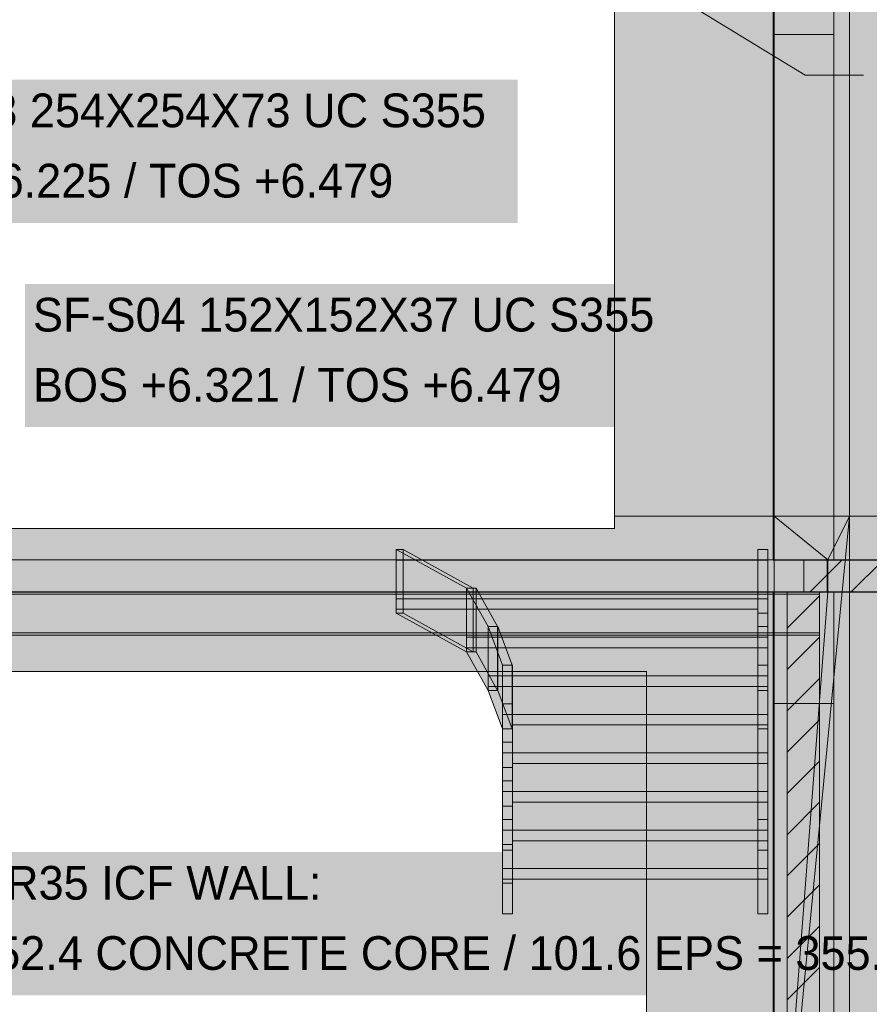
# Model space of a CAD drawing. Header units: millimetres. Extents: x 17 to 413, y 4 to 292.
# Tile 37 of 57: x 160 to 192, y 194 to 231. Entities that reach past the tile are written whole.
import ezdxf

# ---------------------------------------------------------------- set-up
doc = ezdxf.new("R2010")
doc.units = ezdxf.units.MM
for name, color, linetype in [('FILL-C_BDBDBF', 7, 'Continuous'), ('FILL-EPS', 7, 'Continuous'), ('FILL-LIGHT', 7, 'Continuous'), ('FILL-TIMBER', 7, 'Continuous'), ('FILL-WHITE', 7, 'Continuous'), ('LINE-CORE', 7, 'Continuous'), ('LINE-INK', 7, 'Continuous'), ('LINE-STEEL_GREY', 7, 'Continuous'), ('TEXT-INK', 7, 'Continuous')]:
    doc.layers.add(name, color=color, linetype=linetype)

msp = doc.modelspace()

# ---------------------------------------------------------------- hatches: boundary and pattern name
at = {"layer": 'FILL-C_BDBDBF', "true_color": 0xbdbdbf}
h = msp.add_hatch(color=9, dxfattribs=at)
h.dxf.hatch_style = 1
h.paths.add_polyline_path([(190.099, 182.9), (189.416, 182.9), (188.88, 182.9), (188.88, 209.3), (190.099, 209.3)])
at = {"layer": 'FILL-EPS', "true_color": 0xccffff}
h = msp.add_hatch(color=7, dxfattribs=at)
h.dxf.hatch_style = 1
h.paths.add_polyline_path([(188.88, 209.3), (188.88, 182.9), (188.347, 182.9), (188.347, 193.284), (188.347, 207.338), (188.347, 209.3)])
h = msp.add_hatch(color=7, dxfattribs=at)
h.dxf.hatch_style = 1
h.paths.add_polyline_path([(190.184, 209.3), (190.633, 209.3), (190.633, 207.338), (190.633, 196.954), (190.633, 182.9), (190.099, 182.9), (190.099, 209.3), (190.177, 209.3)])
at = {"layer": 'FILL-LIGHT', "true_color": 0xcccccf}
h = msp.add_hatch(color=254, dxfattribs=at)
h.dxf.hatch_style = 1
h.paths.add_polyline_path([(222.926, 210.5), (222.926, 209.3), (193.475, 209.3), (189.5, 209.3), (189.5, 209.396), (189.5, 210.5)])
at = {"layer": 'FILL-TIMBER', "true_color": 0xedd6a8}
h = msp.add_hatch(color=41, dxfattribs=at)
h.dxf.hatch_style = 1
h.paths.add_polyline_path([(178.146, 198.879), (178.146, 199.574), (178.446, 199.574), (178.522, 199.574), (178.522, 199.086), (178.522, 198.879)])
h = msp.add_hatch(color=41, dxfattribs=at)
h.dxf.hatch_style = 1
h.paths.add_polyline_path([(187.77, 199.574), (188.07, 199.574), (188.146, 199.574), (188.146, 199.086), (188.146, 198.879), (187.77, 198.879)])
h = msp.add_hatch(color=41, dxfattribs=at)
h.dxf.hatch_style = 1
h.paths.add_polyline_path([(178.522, 198.879), (186.113, 198.879), (187.77, 198.879), (187.77, 198.479), (180.18, 198.479), (178.522, 198.479)])
h = msp.add_hatch(color=41, dxfattribs=at)
h.dxf.hatch_style = 1
h.paths.add_polyline_path([(178.146, 197.174), (178.146, 197.662), (178.146, 198.479), (178.522, 198.479), (178.522, 197.174), (178.223, 197.174)])
h = msp.add_hatch(color=41, dxfattribs=at)
h.dxf.hatch_style = 1
h.paths.add_polyline_path([(188.146, 198.479), (188.146, 197.174), (187.847, 197.174), (187.77, 197.174), (187.77, 197.662), (187.77, 198.479)])
at = {"layer": 'FILL-WHITE', "true_color": 0xffffff}
h = msp.add_hatch(color=7, dxfattribs=at)
h.dxf.hatch_style = 1
h.paths.add_polyline_path([(164.626, 262.142), (188.381, 238.388), (188.381, 212.161), (182.37, 212.161), (182.37, 233.9), (174.098, 233.9), (174.098, 234.5), (174.017, 235.789), (173.776, 237.055), (173.378, 238.278), (172.83, 239.436), (172.142, 240.51), (171.325, 241.481), (170.394, 242.332), (169.364, 243.049), (168.254, 243.621), (167.081, 244.036), (165.866, 244.288), (164.63, 244.372), (163.395, 244.288), (162.18, 244.036), (161.007, 243.621), (159.896, 243.049), (158.867, 242.332), (157.936, 241.481), (157.119, 240.51), (156.431, 239.436), (155.883, 238.278), (155.485, 237.055), (155.243, 235.789), (155.162, 234.5), (155.162, 233.9), (146.89, 233.9), (146.89, 212.161), (140.873, 212.161), (140.873, 238.388)])
h = msp.add_hatch(color=7, dxfattribs=at)
h.dxf.hatch_style = 1
h.paths.add_polyline_path([(164.626, 262.142), (188.381, 238.388), (188.381, 212.161), (182.37, 212.161), (182.37, 233.9), (174.098, 233.9), (174.098, 234.5), (174.017, 235.789), (173.776, 237.055), (173.378, 238.278), (172.83, 239.436), (172.142, 240.51), (171.325, 241.481), (170.394, 242.332), (169.364, 243.049), (168.254, 243.621), (167.081, 244.036), (165.866, 244.288), (164.63, 244.372), (163.395, 244.288), (162.18, 244.036), (161.007, 243.621), (159.896, 243.049), (158.867, 242.332), (157.936, 241.481), (157.119, 240.51), (156.431, 239.436), (155.883, 238.278), (155.485, 237.055), (155.243, 235.789), (155.162, 234.5), (155.162, 233.9), (146.89, 233.9), (146.89, 212.161), (140.873, 212.161), (140.873, 238.388)])
h = msp.add_hatch(color=7, dxfattribs=at)
h.dxf.hatch_style = 1
h.paths.add_polyline_path([(188.347, 257.516), (190.633, 257.516), (190.633, 210.5), (188.347, 210.5)])
h = msp.add_hatch(color=7, dxfattribs=at)
h.dxf.hatch_style = 1
h.paths.add_polyline_path([(191.227, 235.542), (191.227, 212.161), (188.381, 212.161), (188.381, 238.388)])
h = msp.add_hatch(color=7, dxfattribs=at)
h.dxf.hatch_style = 1
h.paths.add_polyline_path([(188.383, 238.386), (191.227, 235.542), (191.227, 212.161), (188.383, 212.161), (188.381, 212.148), (188.381, 212.148), (188.381, 238.388)])
h = msp.add_hatch(color=7, dxfattribs=at)
h.dxf.hatch_style = 1
h.paths.add_polyline_path([(190.633, 237.093), (190.633, 210.5), (188.347, 210.5), (188.347, 237.093)])
h = msp.add_hatch(color=7, dxfattribs=at)
h.dxf.hatch_style = 1
h.paths.add_polyline_path([(191.227, 235.1), (191.227, 212.161), (188.383, 212.161), (188.383, 235.1)])
h = msp.add_hatch(color=7, dxfattribs=at)
h.dxf.hatch_style = 1
h.paths.add_polyline_path([(188.383, 212.161), (188.383, 235.1), (191.227, 235.1), (191.227, 212.161)])
h = msp.add_hatch(color=7, dxfattribs=at)
h.dxf.hatch_style = 1
h.paths.add_polyline_path([(191.227, 235.1), (191.227, 212.161), (188.383, 212.161), (188.383, 235.1)])
h = msp.add_hatch(color=7, dxfattribs=at)
h.dxf.hatch_style = 1
h.paths.add_polyline_path([(188.383, 212.161), (188.383, 235.1), (191.227, 235.1), (191.227, 212.161)])
h = msp.add_hatch(color=7, dxfattribs=at)
h.dxf.hatch_style = 1
h.paths.add_polyline_path([(191.227, 235.1), (222.926, 235.1), (222.926, 228.504), (204.182, 228.504), (204.182, 214.7), (222.926, 214.7), (222.926, 212.161), (191.227, 212.161)])
h = msp.add_hatch(color=7, dxfattribs=at)
h.dxf.hatch_style = 1
h.paths.add_polyline_path([(191.227, 235.1), (222.926, 235.1), (222.926, 228.504), (204.182, 228.504), (204.182, 214.7), (222.926, 214.7), (222.926, 212.161), (191.227, 212.161)])
h = msp.add_hatch(color=7, dxfattribs=at)
h.dxf.hatch_style = 1
h.paths.add_polyline_path([(188.347, 210.5), (188.347, 230.304), (190.633, 230.304), (190.633, 210.5)])
h = msp.add_hatch(color=7, dxfattribs=at)
h.dxf.hatch_style = 1
h.paths.add_polyline_path([(190.633, 230.304), (190.633, 210.5), (188.347, 210.5), (188.347, 230.304)])
h = msp.add_hatch(color=7, dxfattribs=at)
h.dxf.hatch_style = 1
h.paths.add_polyline_path([(153.81, 223.207), (178.726, 223.207), (178.726, 228.599), (153.81, 228.599)])
h = msp.add_hatch(color=7, dxfattribs=at)
h.dxf.hatch_style = 1
h.paths.add_polyline_path([(160.154, 215.512), (185.07, 215.512), (185.07, 220.904), (160.154, 220.904)])
h = msp.add_hatch(color=7, dxfattribs=at)
h.dxf.hatch_style = 1
h.paths.add_polyline_path([(140.86, 210.51), (140.873, 210.51), (140.873, 212.161), (146.89, 212.161), (146.89, 211.69), (182.37, 211.69), (182.37, 212.161), (188.38, 212.161), (188.38, 210.51), (140.873, 210.51)])
h = msp.add_hatch(color=7, dxfattribs=at)
h.dxf.hatch_style = 1
h.paths.add_polyline_path([(146.89, 212.161), (146.89, 211.69), (182.37, 211.69), (182.37, 212.161), (188.38, 212.161), (188.38, 182.9), (183.57, 182.9), (183.57, 206.304), (145.686, 206.304), (145.686, 182.9), (140.873, 182.9), (140.873, 212.161)])
h = msp.add_hatch(color=7, dxfattribs=at)
h.dxf.hatch_style = 1
h.paths.add_polyline_path([(188.38, 212.161), (188.382, 212.161), (188.382, 212.164), (188.382, 212.161), (191.227, 212.161), (191.227, 182.9), (188.382, 182.9), (188.381, 182.887), (188.38, 182.887), (188.38, 182.887), (188.38, 182.887), (188.38, 209.29), (188.382, 209.29), (190.38, 209.29), (190.38, 210.51), (188.38, 210.51)])
h = msp.add_hatch(color=7, dxfattribs=at)
h.dxf.hatch_style = 1
h.paths.add_polyline_path([(191.227, 212.161), (191.227, 182.9), (188.38, 182.9), (188.38, 212.161)])
h = msp.add_hatch(color=7, dxfattribs=at)
h.dxf.hatch_style = 1
h.paths.add_polyline_path([(188.382, 209.29), (190.414, 209.29), (190.414, 210.51), (188.382, 210.51), (188.382, 212.161), (191.227, 212.161), (191.227, 182.9), (191.227, 182.887), (191.227, 182.9), (188.382, 182.9), (188.382, 209.29)])
h = msp.add_hatch(color=7, dxfattribs=at)
h.dxf.hatch_style = 1
h.paths.add_polyline_path([(188.382, 212.161), (191.227, 212.161), (191.227, 182.9), (188.382, 182.9), (188.382, 209.29), (190.414, 209.29), (190.414, 210.51), (188.382, 210.51)])
h = msp.add_hatch(color=7, dxfattribs=at)
h.dxf.hatch_style = 1
h.paths.add_polyline_path([(191.227, 182.9), (188.382, 182.9), (191.226, 212.159), (191.226, 212.159), (190.414, 210.51), (188.382, 212.161), (191.227, 212.161)])
h = msp.add_hatch(color=7, dxfattribs=at)
h.dxf.hatch_style = 1
h.paths.add_polyline_path([(188.382, 210.51), (188.382, 212.161), (190.414, 210.51)])
h = msp.add_hatch(color=7, dxfattribs=at)
h.dxf.hatch_style = 1
h.paths.add_polyline_path([(190.414, 209.29), (190.414, 210.51), (191.227, 212.161), (188.382, 182.9)])
h = msp.add_hatch(color=7, dxfattribs=at)
h.dxf.hatch_style = 1
h.paths.add_polyline_path([(188.382, 212.161), (191.227, 212.161), (191.227, 210.51), (188.382, 210.51)])
h = msp.add_hatch(color=7, dxfattribs=at)
h.dxf.hatch_style = 1
h.paths.add_polyline_path([(191.228, 212.174), (191.228, 212.174), (191.228, 212.174), (191.23, 212.173), (191.227, 212.161)])
h = msp.add_hatch(color=7, dxfattribs=at)
h.dxf.hatch_style = 1
h.paths.add_polyline_path([(191.228, 212.174), (191.228, 212.174), (191.228, 212.174), (191.23, 212.173), (191.227, 212.161)])
h = msp.add_hatch(color=7, dxfattribs=at)
h.dxf.hatch_style = 1
h.paths.add_polyline_path([(191.227, 212.164), (191.227, 212.161), (191.227, 212.161)])
h = msp.add_hatch(color=7, dxfattribs=at)
h.dxf.hatch_style = 1
h.paths.add_polyline_path([(191.227, 212.161), (222.926, 212.161), (222.926, 206.304), (196.982, 206.304), (196.982, 182.9), (191.227, 182.9), (191.227, 212.161)])
h = msp.add_hatch(color=7, dxfattribs=at)
h.dxf.hatch_style = 1
h.paths.add_polyline_path([(191.227, 212.161), (222.926, 212.161), (222.926, 210.51), (191.227, 210.51)])
h = msp.add_hatch(color=7, dxfattribs=at)
h.dxf.hatch_style = 1
h.paths.add_polyline_path([(174.146, 208.5), (174.146, 210.9), (174.399, 210.9), (174.399, 208.5)])
h = msp.add_hatch(color=7, dxfattribs=at)
h.dxf.hatch_style = 1
h.paths.add_polyline_path([(174.146, 210.5), (187.77, 210.5), (187.77, 210.9), (188.146, 210.9), (188.146, 210.5), (188.146, 208.647), (188.146, 208.5), (187.77, 208.5), (187.77, 208.647), (174.146, 208.647), (174.146, 209.047)])
h = msp.add_hatch(color=7, dxfattribs=at)
h.dxf.hatch_style = 1
h.paths.add_polyline_path([(174.399, 210.9), (177.047, 209.447), (176.794, 209.447), (174.146, 210.9)])
h = msp.add_hatch(color=7, dxfattribs=at)
h.dxf.hatch_style = 1
h.paths.add_polyline_path([(174.146, 208.5), (174.146, 208.647), (174.146, 210.9), (176.794, 209.447), (176.794, 209.047), (176.794, 207.047), (174.146, 208.5)])
h = msp.add_hatch(color=7, dxfattribs=at)
h.dxf.hatch_style = 1
h.paths.add_polyline_path([(174.399, 208.5), (174.399, 210.9), (177.047, 209.447), (177.047, 207.047), (174.399, 208.5)])
h = msp.add_hatch(color=7, dxfattribs=at)
h.dxf.hatch_style = 1
h.paths.add_polyline_path([(188.146, 210.9), (188.146, 209.447), (188.146, 207.994), (187.77, 207.994), (187.77, 209.447), (187.77, 210.9)])
h = msp.add_hatch(color=7, dxfattribs=at)
h.dxf.hatch_style = 1
h.paths.add_polyline_path([(140.873, 210.51), (188.38, 210.51), (188.38, 209.29), (140.873, 209.29)])
h = msp.add_hatch(color=7, dxfattribs=at)
h.dxf.hatch_style = 1
h.paths.add_polyline_path([(188.146, 210.5), (188.146, 209.047), (174.146, 209.047), (174.146, 210.5)])
h = msp.add_hatch(color=7, dxfattribs=at)
h.dxf.hatch_style = 1
h.paths.add_polyline_path([(188.38, 209.29), (188.38, 210.51), (190.38, 210.51), (190.38, 209.29), (188.38, 209.29)])
h = msp.add_hatch(color=7, dxfattribs=at)
h.dxf.hatch_style = 1
h.paths.add_polyline_path([(190.414, 210.51), (191.226, 210.51), (191.226, 209.29), (190.414, 209.29)])
h = msp.add_hatch(color=7, dxfattribs=at)
h.dxf.hatch_style = 1
h.paths.add_polyline_path([(191.227, 210.51), (222.926, 210.51), (222.926, 209.29), (191.227, 209.29)])
h = msp.add_hatch(color=7, dxfattribs=at)
h.dxf.hatch_style = 1
h.paths.add_polyline_path([(139.154, 209.3), (190.098, 209.3), (190.098, 209.212), (139.154, 209.212)])
h = msp.add_hatch(color=7, dxfattribs=at)
h.dxf.hatch_style = 1
h.paths.add_polyline_path([(139.154, 209.3), (190.098, 209.3), (190.098, 209.212), (139.154, 209.212)])
h = msp.add_hatch(color=7, dxfattribs=at)
h.dxf.hatch_style = 1
h.paths.add_polyline_path([(139.154, 209.212), (190.098, 209.212), (190.098, 207.762), (139.154, 207.762)])
h = msp.add_hatch(color=7, dxfattribs=at)
h.dxf.hatch_style = 1
h.paths.add_polyline_path([(139.154, 209.212), (190.098, 209.212), (190.098, 207.762), (139.154, 207.762)])
h = msp.add_hatch(color=7, dxfattribs=at)
h.dxf.hatch_style = 1
h.paths.add_polyline_path([(140.873, 209.29), (188.38, 209.29), (188.38, 182.9), (183.57, 182.9), (183.57, 206.304), (145.686, 206.304), (145.686, 182.9), (140.873, 182.9), (140.873, 209.29)])
h = msp.add_hatch(color=7, dxfattribs=at)
h.dxf.hatch_style = 1
h.paths.add_polyline_path([(177.047, 209.447), (177.047, 207.047), (176.794, 207.047), (176.794, 209.447)])
h = msp.add_hatch(color=7, dxfattribs=at)
h.dxf.hatch_style = 1
h.paths.add_polyline_path([(177.15, 209.447), (177.15, 207.047), (176.794, 207.047), (176.794, 209.447)])
h = msp.add_hatch(color=7, dxfattribs=at)
h.dxf.hatch_style = 1
h.paths.add_polyline_path([(177.15, 209.447), (177.966, 207.994), (177.61, 207.994), (176.794, 209.447), (177.15, 209.447)])
h = msp.add_hatch(color=7, dxfattribs=at)
h.dxf.hatch_style = 1
h.paths.add_polyline_path([(177.61, 207.994), (177.61, 207.194), (177.61, 205.594), (176.794, 207.047), (176.794, 207.594), (176.794, 209.447)])
h = msp.add_hatch(color=7, dxfattribs=at)
h.dxf.hatch_style = 1
h.paths.add_polyline_path([(177.15, 209.447), (177.966, 207.994), (177.966, 205.594), (177.15, 207.047)])
h = msp.add_hatch(color=7, dxfattribs=at)
h.dxf.hatch_style = 1
h.paths.add_polyline_path([(188.381, 209.3), (188.381, 209.29), (190.633, 209.29), (190.633, 182.9), (190.633, 182.897), (190.633, 182.9), (188.347, 182.9), (188.347, 209.3)])
h = msp.add_hatch(color=7, dxfattribs=at)
h.dxf.hatch_style = 1
h.paths.add_polyline_path([(188.381, 209.3), (190.633, 209.3), (190.633, 209.29), (188.381, 209.29)])
h = msp.add_hatch(color=7, dxfattribs=at)
h.dxf.hatch_style = 1
h.paths.add_polyline_path([(188.382, 209.29), (190.414, 209.29), (188.382, 182.9)])
h = msp.add_hatch(color=7, dxfattribs=at)
h.dxf.hatch_style = 1
h.paths.add_polyline_path([(188.382, 182.9), (188.382, 209.29), (191.227, 209.29), (191.227, 182.9), (188.382, 182.9)])
h = msp.add_hatch(color=7, dxfattribs=at)
h.dxf.hatch_style = 1
h.paths.add_polyline_path([(222.926, 209.29), (222.926, 206.304), (196.982, 206.304), (196.982, 182.9), (191.227, 182.9), (191.227, 209.29)])
h = msp.add_hatch(color=7, dxfattribs=at)
h.dxf.hatch_style = 1
h.paths.add_polyline_path([(176.794, 209.047), (188.146, 209.047), (188.146, 207.594), (176.794, 207.594), (176.794, 209.047)])
h = msp.add_hatch(color=7, dxfattribs=at)
h.dxf.hatch_style = 1
h.paths.add_polyline_path([(176.794, 208.647), (176.794, 209.047), (188.146, 209.047), (188.146, 207.194), (176.794, 207.194), (176.794, 207.594)])
h = msp.add_hatch(color=7, dxfattribs=at)
h.dxf.hatch_style = 1
h.paths.add_polyline_path([(174.399, 208.5), (177.047, 207.047), (176.794, 207.047), (174.146, 208.5)])
h = msp.add_hatch(color=7, dxfattribs=at)
h.dxf.hatch_style = 1
h.paths.add_polyline_path([(187.77, 205.594), (187.77, 207.047), (187.77, 208.5), (188.146, 208.5), (188.146, 207.047), (188.146, 205.594)])
h = msp.add_hatch(color=7, dxfattribs=at)
h.dxf.hatch_style = 1
h.paths.add_polyline_path([(139.154, 207.762), (190.098, 207.762), (190.098, 207.674), (139.154, 207.674)])
h = msp.add_hatch(color=7, dxfattribs=at)
h.dxf.hatch_style = 1
h.paths.add_polyline_path([(139.154, 207.762), (190.098, 207.762), (190.098, 207.674), (139.154, 207.674)])
h = msp.add_hatch(color=7, dxfattribs=at)
h.dxf.hatch_style = 1
h.paths.add_polyline_path([(177.609, 208.007), (177.61, 207.994), (178.146, 206.542), (178.146, 205.742), (178.146, 204.142), (178.148, 204.13), (178.146, 204.142), (177.61, 205.594), (177.61, 206.142), (177.61, 207.994)])
h = msp.add_hatch(color=7, dxfattribs=at)
h.dxf.hatch_style = 1
h.paths.add_polyline_path([(177.61, 205.594), (177.61, 207.994), (177.966, 207.994), (177.966, 205.594)])
h = msp.add_hatch(color=7, dxfattribs=at)
h.dxf.hatch_style = 1
h.paths.add_polyline_path([(177.61, 207.994), (177.977, 207.994), (177.977, 205.594), (177.61, 205.594)])
h = msp.add_hatch(color=7, dxfattribs=at)
h.dxf.hatch_style = 1
h.paths.add_polyline_path([(178.513, 206.542), (178.146, 206.542), (177.61, 207.994), (177.977, 207.994)])
h = msp.add_hatch(color=7, dxfattribs=at)
h.dxf.hatch_style = 1
h.paths.add_polyline_path([(178.513, 206.542), (178.513, 204.142), (177.977, 205.594), (177.977, 207.994)])
h = msp.add_hatch(color=7, dxfattribs=at)
h.dxf.hatch_style = 1
h.paths.add_polyline_path([(188.146, 207.994), (188.146, 206.542), (187.77, 206.542), (187.77, 207.994)])
h = msp.add_hatch(color=7, dxfattribs=at)
h.dxf.hatch_style = 1
h.paths.add_polyline_path([(188.146, 207.594), (188.146, 206.142), (177.61, 206.142), (177.61, 207.594)])
h = msp.add_hatch(color=7, dxfattribs=at)
h.dxf.hatch_style = 1
h.paths.add_polyline_path([(177.61, 207.194), (177.61, 207.594), (188.146, 207.594), (188.146, 205.742), (177.61, 205.742), (177.61, 206.142)])
h = msp.add_hatch(color=7, dxfattribs=at)
h.dxf.hatch_style = 1
h.paths.add_polyline_path([(177.15, 207.047), (177.966, 205.594), (177.61, 205.594), (176.794, 207.047), (177.15, 207.047)])
h = msp.add_hatch(color=7, dxfattribs=at)
h.dxf.hatch_style = 1
h.paths.add_polyline_path([(178.146, 204.142), (178.146, 206.542), (178.513, 206.542), (178.513, 204.142), (178.146, 204.142)])
h = msp.add_hatch(color=7, dxfattribs=at)
h.dxf.hatch_style = 1
h.paths.add_polyline_path([(178.146, 205.742), (178.146, 206.542), (178.522, 206.542), (178.522, 206.142), (188.146, 206.142), (188.146, 204.29), (178.522, 204.29), (178.522, 204.142), (178.146, 204.142), (178.146, 204.69)])
h = msp.add_hatch(color=7, dxfattribs=at)
h.dxf.hatch_style = 1
h.paths.add_polyline_path([(178.522, 206.542), (178.522, 205.09), (178.522, 203.637), (178.522, 202.184), (178.522, 200.731), (178.146, 200.731), (178.146, 202.184), (178.146, 203.637), (178.146, 205.09), (178.146, 206.542)])
h = msp.add_hatch(color=7, dxfattribs=at)
h.dxf.hatch_style = 1
h.paths.add_polyline_path([(188.146, 206.542), (188.146, 205.09), (188.146, 203.637), (188.146, 202.184), (188.146, 200.731), (187.77, 200.731), (187.77, 202.184), (187.77, 203.637), (187.77, 205.09), (187.77, 206.542)])
h = msp.add_hatch(color=7, dxfattribs=at)
h.dxf.hatch_style = 1
h.paths.add_polyline_path([(188.146, 206.142), (188.146, 204.69), (178.146, 204.69), (178.146, 206.142)])
h = msp.add_hatch(color=7, dxfattribs=at)
h.dxf.hatch_style = 1
h.paths.add_polyline_path([(178.513, 204.142), (178.146, 204.142), (177.61, 205.594), (177.977, 205.594)])
h = msp.add_hatch(color=7, dxfattribs=at)
h.dxf.hatch_style = 1
h.paths.add_polyline_path([(187.77, 205.594), (188.146, 205.594), (188.146, 204.142), (187.77, 204.142)])
h = msp.add_hatch(color=7, dxfattribs=at)
h.dxf.hatch_style = 1
h.paths.add_polyline_path([(178.146, 204.29), (178.146, 205.09), (178.522, 205.09), (178.522, 204.69), (188.146, 204.69), (188.146, 202.837), (178.522, 202.837), (178.522, 202.69), (178.146, 202.69), (178.146, 203.237)])
h = msp.add_hatch(color=7, dxfattribs=at)
h.dxf.hatch_style = 1
h.paths.add_polyline_path([(188.347, 182.9), (188.347, 205.104), (190.633, 205.104), (190.633, 182.9), (188.347, 182.9)])
h = msp.add_hatch(color=7, dxfattribs=at)
h.dxf.hatch_style = 1
h.paths.add_polyline_path([(188.347, 205.104), (190.633, 205.104), (190.633, 182.9), (188.347, 182.9), (188.347, 205.104)])
h = msp.add_hatch(color=7, dxfattribs=at)
h.dxf.hatch_style = 1
h.paths.add_polyline_path([(188.347, 182.9), (188.347, 205.104), (190.633, 205.104), (190.633, 182.9), (188.347, 182.9)])
h = msp.add_hatch(color=7, dxfattribs=at)
h.dxf.hatch_style = 1
h.paths.add_polyline_path([(188.347, 205.104), (190.633, 205.104), (190.633, 182.9), (188.347, 182.9), (188.347, 205.104)])
h = msp.add_hatch(color=7, dxfattribs=at)
h.dxf.hatch_style = 1
h.paths.add_polyline_path([(188.146, 204.69), (188.146, 203.237), (178.146, 203.237), (178.146, 204.69)])
h = msp.add_hatch(color=7, dxfattribs=at)
h.dxf.hatch_style = 1
h.paths.add_polyline_path([(178.146, 197.174), (178.146, 198.331), (178.146, 199.784), (178.146, 201.237), (178.146, 202.69), (178.146, 204.142), (178.522, 204.142), (178.522, 202.69), (178.522, 201.237), (178.522, 199.784), (178.522, 198.345), (178.526, 198.344), (178.522, 198.331), (178.522, 197.174)])
h = msp.add_hatch(color=7, dxfattribs=at)
h.dxf.hatch_style = 1
h.paths.add_polyline_path([(187.77, 197.174), (187.77, 198.331), (187.77, 199.784), (187.77, 201.237), (187.77, 202.69), (187.77, 204.142), (188.146, 204.142), (188.146, 202.69), (188.146, 201.237), (188.146, 199.784), (188.146, 198.345), (188.15, 198.344), (188.146, 198.331), (188.146, 197.174)])
h = msp.add_hatch(color=7, dxfattribs=at)
h.dxf.hatch_style = 1
h.paths.add_polyline_path([(178.146, 202.837), (178.146, 203.637), (178.522, 203.637), (178.522, 203.237), (188.146, 203.237), (188.146, 201.384), (178.522, 201.384), (178.522, 201.237), (178.146, 201.237), (178.146, 201.784)])
h = msp.add_hatch(color=7, dxfattribs=at)
h.dxf.hatch_style = 1
h.paths.add_polyline_path([(188.146, 203.237), (188.146, 201.784), (178.146, 201.784), (178.146, 203.237)])
h = msp.add_hatch(color=7, dxfattribs=at)
h.dxf.hatch_style = 1
h.paths.add_polyline_path([(178.146, 201.384), (178.146, 202.184), (178.522, 202.184), (178.522, 201.784), (188.146, 201.784), (188.146, 199.931), (178.522, 199.931), (178.522, 199.784), (178.146, 199.784), (178.146, 200.331)])
h = msp.add_hatch(color=7, dxfattribs=at)
h.dxf.hatch_style = 1
h.paths.add_polyline_path([(188.146, 201.784), (188.146, 200.331), (178.146, 200.331), (178.146, 201.784)])
h = msp.add_hatch(color=7, dxfattribs=at)
h.dxf.hatch_style = 1
h.paths.add_polyline_path([(178.522, 200.731), (178.522, 199.574), (178.146, 199.574), (178.146, 200.731)])
h = msp.add_hatch(color=7, dxfattribs=at)
h.dxf.hatch_style = 1
h.paths.add_polyline_path([(178.146, 199.931), (178.146, 200.731), (178.522, 200.731), (178.522, 200.331), (188.146, 200.331), (188.146, 198.479), (178.522, 198.479), (178.522, 198.331), (178.146, 198.331), (178.146, 198.879)])
h = msp.add_hatch(color=7, dxfattribs=at)
h.dxf.hatch_style = 1
h.paths.add_polyline_path([(188.146, 200.731), (188.146, 199.574), (187.77, 199.574), (187.77, 200.731)])
h = msp.add_hatch(color=7, dxfattribs=at)
h.dxf.hatch_style = 1
h.paths.add_polyline_path([(188.146, 200.331), (188.146, 198.879), (178.146, 198.879), (178.146, 200.331)])
h = msp.add_hatch(color=7, dxfattribs=at)
h.dxf.hatch_style = 1
h.paths.add_polyline_path([(148.25, 194.108), (195.47, 194.108), (195.47, 199.5), (148.25, 199.5)])

# ---------------------------------------------------------------- linework, layer by layer
at = {"layer": 'LINE-CORE', "lineweight": 5}
for points in [[(188.347, 257.516), (190.633, 257.516), (190.633, 210.5), (188.347, 210.5)], [(191.227, 235.542), (191.227, 212.161), (191.227, 212.161), (188.381, 212.161), (188.381, 238.388)], [(188.383, 238.386), (188.383, 238.386), (191.227, 235.542), (191.227, 235.542), (191.227, 212.161), (188.383, 212.161), (188.381, 212.148), (188.381, 212.148), (188.381, 238.388)], [(190.633, 237.093), (190.633, 210.5), (190.633, 210.5), (188.347, 210.5), (188.347, 237.093), (188.347, 237.093)], [(191.227, 235.1), (191.227, 212.161), (191.227, 212.161), (188.383, 212.161), (188.383, 235.1), (188.383, 235.1)], [(188.383, 212.161), (188.383, 235.1), (191.227, 235.1), (191.227, 235.1), (191.227, 212.161), (188.383, 212.161)], [(191.227, 235.1), (191.227, 212.161), (191.227, 212.161), (188.383, 212.161), (188.383, 235.1), (188.383, 235.1)], [(188.383, 212.161), (188.383, 235.1), (191.227, 235.1), (191.227, 235.1), (191.227, 212.161), (188.383, 212.161)], [(191.227, 235.1), (191.227, 235.1), (222.926, 235.1), (222.926, 228.504), (204.182, 228.504), (204.182, 214.7), (222.926, 214.7), (222.926, 212.161), (191.227, 212.161), (191.227, 235.1)], [(191.227, 235.1), (222.926, 235.1), (222.926, 228.504), (204.182, 228.504), (204.182, 214.7), (222.926, 214.7), (222.926, 212.161), (191.227, 212.161)], [(188.347, 210.5), (188.347, 230.304), (190.633, 230.304), (190.633, 230.304), (190.633, 210.5), (188.347, 210.5)], [(190.633, 230.304), (190.633, 210.5), (190.633, 210.5), (188.347, 210.5), (188.347, 230.304), (188.347, 230.304)], [(140.86, 210.51), (140.873, 210.51), (140.873, 212.161), (146.89, 212.161), (146.89, 211.69), (182.37, 211.69), (182.37, 212.161), (188.38, 212.161), (188.38, 210.51), (140.873, 210.51), (140.873, 210.51), (140.86, 210.51)], [(146.89, 212.161), (146.89, 211.69), (182.37, 211.69), (182.37, 212.161), (188.38, 212.161), (188.38, 182.9), (183.57, 182.9), (183.57, 206.304), (145.686, 206.304), (145.686, 182.9), (140.873, 182.9), (140.873, 212.161)], [(188.38, 212.161), (188.382, 212.161), (188.382, 212.164), (188.382, 212.161), (191.227, 212.161), (191.227, 182.9), (188.382, 182.9), (188.381, 182.887), (188.38, 182.887), (188.38, 182.887), (188.38, 182.887), (188.38, 209.29), (188.382, 209.29), (190.38, 209.29), (190.38, 210.51), (188.38, 210.51)], [(191.227, 212.161), (191.227, 182.9), (191.227, 182.9), (188.38, 182.9), (188.38, 212.161), (188.38, 212.161)], [(188.382, 209.29), (188.382, 209.29), (190.414, 209.29), (190.414, 210.51), (188.382, 210.51), (188.382, 212.161), (188.382, 212.161), (188.382, 212.161), (191.227, 212.161), (191.227, 182.9), (191.227, 182.9), (191.227, 182.887), (191.227, 182.887), (191.227, 182.9), (188.382, 182.9), (188.382, 209.29), (188.382, 209.29)], [(188.382, 212.161), (191.227, 212.161), (191.227, 182.9), (188.382, 182.9), (188.382, 209.29), (190.414, 209.29), (190.414, 210.51), (188.382, 210.51)], [(191.227, 182.9), (188.382, 182.9), (191.226, 212.159), (191.226, 212.159), (190.414, 210.51), (188.382, 212.161), (191.227, 212.161)], [(188.382, 210.51), (188.382, 212.161), (190.414, 210.51)], [(190.414, 209.29), (190.414, 210.51), (191.227, 212.161), (191.227, 212.161), (188.382, 182.9)], [(188.382, 212.161), (191.227, 212.161), (191.227, 210.51), (188.382, 210.51)], [(191.228, 212.174), (191.228, 212.174), (191.228, 212.174), (191.23, 212.173), (191.227, 212.161)], [(191.228, 212.174), (191.228, 212.174), (191.228, 212.174), (191.23, 212.173), (191.227, 212.161)], [(191.227, 212.164), (191.227, 212.161), (191.227, 212.161)], [(191.227, 212.161), (191.227, 212.161), (191.227, 212.161), (191.227, 212.161), (191.227, 212.161)], [(191.227, 212.161), (222.926, 212.161), (222.926, 206.304), (196.982, 206.304), (196.982, 182.9), (196.982, 182.9), (196.982, 182.9), (196.982, 182.9), (191.227, 182.9), (191.227, 212.161), (191.227, 212.161)], [(191.227, 212.161), (222.926, 212.161), (222.926, 210.51), (191.227, 210.51)], [(174.146, 208.5), (174.146, 210.9), (174.399, 210.9), (174.399, 210.9), (174.399, 208.5), (174.146, 208.5)], [(174.146, 210.5), (187.77, 210.5), (187.77, 210.9), (188.146, 210.9), (188.146, 210.5), (188.146, 208.647), (188.146, 208.5), (187.77, 208.5), (187.77, 208.647), (174.146, 208.647), (174.146, 209.047)], [(174.399, 210.9), (177.047, 209.447), (176.794, 209.447), (176.794, 209.447), (174.146, 210.9), (174.399, 210.9)], [(174.146, 208.5), (174.146, 208.647), (174.146, 210.9), (176.794, 209.447), (176.794, 209.447), (176.794, 209.447), (176.794, 209.447), (176.794, 209.447), (176.794, 209.047), (176.794, 207.047), (174.146, 208.5), (174.146, 208.5), (174.146, 208.5), (174.146, 208.5)], [(174.399, 208.5), (174.399, 210.9), (177.047, 209.447), (177.047, 209.447), (177.047, 209.447), (177.047, 209.447), (177.047, 209.447), (177.047, 207.047), (174.399, 208.5), (174.399, 208.5), (174.399, 208.5), (174.399, 208.5)], [(188.146, 210.9), (188.146, 209.447), (188.146, 209.447), (188.146, 207.994), (188.146, 207.994), (187.77, 207.994), (187.77, 209.447), (187.77, 209.447), (187.77, 210.9), (187.77, 210.9)], [(140.873, 210.51), (188.38, 210.51), (188.38, 210.51), (188.38, 209.29), (140.873, 209.29), (140.873, 209.29)], [(188.146, 210.5), (188.146, 209.047), (174.146, 209.047), (174.146, 210.5)], [(188.38, 209.29), (188.38, 209.29), (188.38, 210.51), (190.38, 210.51), (190.38, 210.51), (190.38, 210.51), (190.38, 210.51), (190.38, 209.29), (188.38, 209.29), (188.38, 209.29)], [(190.414, 210.51), (191.226, 210.51), (191.226, 209.29), (190.414, 209.29)], [(191.227, 210.51), (222.926, 210.51), (222.926, 209.29), (191.227, 209.29), (191.227, 209.29)], [(139.154, 209.3), (190.098, 209.3), (190.098, 209.212), (139.154, 209.212)], [(139.154, 209.3), (190.098, 209.3), (190.098, 209.212), (139.154, 209.212)], [(139.154, 209.212), (190.098, 209.212), (190.098, 209.212), (190.098, 207.762), (139.154, 207.762), (139.154, 207.762)], [(139.154, 209.212), (190.098, 209.212), (190.098, 207.762), (190.098, 207.762), (139.154, 207.762), (139.154, 209.212)], [(140.873, 209.29), (188.38, 209.29), (188.38, 182.9), (183.57, 182.9), (183.57, 206.304), (145.686, 206.304), (145.686, 182.9), (140.873, 182.9), (140.873, 182.9), (140.873, 182.9), (140.873, 182.9), (140.873, 209.29), (140.873, 209.29)], [(177.047, 209.447), (177.047, 207.047), (177.047, 207.047), (176.794, 207.047), (176.794, 209.447), (176.794, 209.447)], [(177.15, 209.447), (177.15, 207.047), (177.15, 207.047), (176.794, 207.047), (176.794, 209.447), (176.794, 209.447)], [(177.15, 209.447), (177.966, 207.994), (177.61, 207.994), (177.61, 207.994), (177.61, 207.994), (176.794, 209.447), (177.15, 209.447), (177.15, 209.447)], [(177.61, 207.994), (177.61, 207.194), (177.61, 205.594), (176.794, 207.047), (176.794, 207.594), (176.794, 209.447)], [(177.15, 209.447), (177.966, 207.994), (177.966, 205.594), (177.15, 207.047)], [(188.381, 209.3), (188.381, 209.29), (190.633, 209.29), (190.633, 182.9), (190.633, 182.9), (190.633, 182.9), (190.633, 182.897), (190.633, 182.9), (188.347, 182.9), (188.347, 209.3)], [(188.381, 209.3), (190.633, 209.3), (190.633, 209.29), (188.381, 209.29)], [(188.382, 209.29), (190.414, 209.29), (188.382, 182.9)], [(188.382, 182.9), (188.382, 209.29), (191.227, 209.29), (191.227, 209.29), (191.227, 209.29), (191.227, 209.29), (191.227, 182.9), (188.382, 182.9), (188.382, 182.9), (188.382, 182.9)], [(222.926, 209.29), (222.926, 206.304), (196.982, 206.304), (196.982, 182.9), (191.227, 182.9), (191.227, 209.29)], [(176.794, 209.047), (188.146, 209.047), (188.146, 207.594), (188.146, 207.594), (188.146, 207.594), (176.794, 207.594), (176.794, 209.047), (176.794, 209.047)], [(176.794, 208.647), (176.794, 209.047), (188.146, 209.047), (188.146, 207.194), (176.794, 207.194), (176.794, 207.594)], [(174.399, 208.5), (177.047, 207.047), (176.794, 207.047), (176.794, 207.047), (174.146, 208.5), (174.399, 208.5)], [(187.77, 205.594), (187.77, 207.047), (187.77, 207.047), (187.77, 208.5), (188.146, 208.5), (188.146, 208.5), (188.146, 207.047), (188.146, 207.047), (188.146, 205.594), (187.77, 205.594)], [(139.154, 207.762), (190.098, 207.762), (190.098, 207.674), (139.154, 207.674)], [(139.154, 207.762), (190.098, 207.762), (190.098, 207.674), (139.154, 207.674)], [(177.609, 208.007), (177.61, 207.994), (178.146, 206.542), (178.146, 205.742), (178.146, 205.742), (178.146, 204.142), (178.148, 204.13), (178.148, 204.13), (178.146, 204.142), (177.61, 205.594), (177.61, 206.142), (177.61, 206.142), (177.61, 207.994), (177.609, 208.007)], [(177.61, 205.594), (177.61, 207.994), (177.966, 207.994), (177.966, 207.994), (177.966, 205.594), (177.61, 205.594)], [(177.61, 207.994), (177.61, 207.994), (177.61, 207.994), (177.977, 207.994), (177.977, 205.594), (177.977, 205.594), (177.977, 205.594), (177.977, 205.594), (177.61, 205.594), (177.61, 207.994)], [(178.513, 206.542), (178.146, 206.542), (177.61, 207.994), (177.977, 207.994)], [(178.513, 206.542), (178.513, 204.142), (177.977, 205.594), (177.977, 207.994)], [(188.146, 207.994), (188.146, 206.542), (187.77, 206.542), (187.77, 207.994)], [(188.146, 207.594), (188.146, 206.142), (177.61, 206.142), (177.61, 207.594)], [(177.61, 207.194), (177.61, 207.594), (188.146, 207.594), (188.146, 205.742), (177.61, 205.742), (177.61, 206.142)], [(177.15, 207.047), (177.966, 205.594), (177.61, 205.594), (177.61, 205.594), (177.61, 205.594), (176.794, 207.047), (177.15, 207.047), (177.15, 207.047)], [(178.146, 204.142), (178.146, 204.142), (178.146, 206.542), (178.513, 206.542), (178.513, 206.542), (178.513, 206.542), (178.513, 206.542), (178.513, 204.142), (178.146, 204.142), (178.146, 204.142)], [(178.146, 205.742), (178.146, 206.542), (178.522, 206.542), (178.522, 206.142), (188.146, 206.142), (188.146, 204.29), (188.146, 204.29), (178.522, 204.29), (178.522, 204.142), (178.146, 204.142), (178.146, 204.69)], [(178.522, 206.542), (178.522, 205.09), (178.522, 205.09), (178.522, 203.637), (178.522, 203.637), (178.522, 202.184), (178.522, 202.184), (178.522, 200.731), (178.522, 200.731), (178.146, 200.731), (178.146, 202.184), (178.146, 202.184), (178.146, 203.637), (178.146, 203.637), (178.146, 205.09), (178.146, 205.09), (178.146, 206.542), (178.146, 206.542)], [(188.146, 206.542), (188.146, 205.09), (188.146, 205.09), (188.146, 203.637), (188.146, 203.637), (188.146, 202.184), (188.146, 202.184), (188.146, 200.731), (188.146, 200.731), (187.77, 200.731), (187.77, 202.184), (187.77, 202.184), (187.77, 203.637), (187.77, 203.637), (187.77, 205.09), (187.77, 205.09), (187.77, 206.542), (187.77, 206.542)], [(188.146, 206.142), (188.146, 204.69), (178.146, 204.69), (178.146, 206.142)], [(178.513, 204.142), (178.146, 204.142), (177.61, 205.594), (177.977, 205.594)], [(187.77, 205.594), (188.146, 205.594), (188.146, 204.142), (187.77, 204.142)], [(178.146, 204.29), (178.146, 205.09), (178.522, 205.09), (178.522, 204.69), (188.146, 204.69), (188.146, 202.837), (188.146, 202.837), (178.522, 202.837), (178.522, 202.69), (178.146, 202.69), (178.146, 203.237)], [(188.347, 182.9), (188.347, 182.9), (188.347, 205.104), (190.633, 205.104), (190.633, 205.104), (190.633, 205.104), (190.633, 205.104), (190.633, 182.9), (188.347, 182.9), (188.347, 182.9)], [(188.347, 205.104), (188.347, 205.104), (190.633, 205.104), (190.633, 182.9), (190.633, 182.9), (190.633, 182.9), (190.633, 182.9), (188.347, 182.9), (188.347, 205.104), (188.347, 205.104)], [(188.347, 182.9), (188.347, 182.9), (188.347, 205.104), (190.633, 205.104), (190.633, 205.104), (190.633, 205.104), (190.633, 205.104), (190.633, 182.9), (188.347, 182.9), (188.347, 182.9)], [(188.347, 205.104), (188.347, 205.104), (190.633, 205.104), (190.633, 182.9), (190.633, 182.9), (190.633, 182.9), (190.633, 182.9), (188.347, 182.9), (188.347, 205.104), (188.347, 205.104)], [(188.146, 204.69), (188.146, 203.237), (178.146, 203.237), (178.146, 204.69)], [(178.146, 197.174), (178.146, 198.331), (178.146, 198.331), (178.146, 199.784), (178.146, 199.784), (178.146, 201.237), (178.146, 201.237), (178.146, 202.69), (178.146, 202.69), (178.146, 204.142), (178.522, 204.142), (178.522, 204.142), (178.522, 202.69), (178.522, 202.69), (178.522, 201.237), (178.522, 201.237), (178.522, 199.784), (178.522, 199.784), (178.522, 198.345), (178.526, 198.344), (178.522, 198.331), (178.522, 198.331), (178.522, 197.174), (178.146, 197.174)], [(187.77, 197.174), (187.77, 198.331), (187.77, 198.331), (187.77, 199.784), (187.77, 199.784), (187.77, 201.237), (187.77, 201.237), (187.77, 202.69), (187.77, 202.69), (187.77, 204.142), (188.146, 204.142), (188.146, 204.142), (188.146, 202.69), (188.146, 202.69), (188.146, 201.237), (188.146, 201.237), (188.146, 199.784), (188.146, 199.784), (188.146, 198.345), (188.15, 198.344), (188.146, 198.331), (188.146, 198.331), (188.146, 197.174), (187.77, 197.174)], [(178.146, 202.837), (178.146, 203.637), (178.522, 203.637), (178.522, 203.237), (188.146, 203.237), (188.146, 201.384), (188.146, 201.384), (178.522, 201.384), (178.522, 201.237), (178.146, 201.237), (178.146, 201.784)], [(188.146, 203.237), (188.146, 201.784), (178.146, 201.784), (178.146, 203.237)], [(178.146, 201.384), (178.146, 202.184), (178.522, 202.184), (178.522, 201.784), (188.146, 201.784), (188.146, 199.931), (188.146, 199.931), (178.522, 199.931), (178.522, 199.784), (178.522, 199.784), (178.146, 199.784), (178.146, 199.784), (178.146, 200.331)], [(188.146, 201.784), (188.146, 200.331), (178.146, 200.331), (178.146, 201.784)], [(178.522, 200.731), (178.522, 199.574), (178.522, 199.574), (178.146, 199.574), (178.146, 200.731)], [(178.146, 199.931), (178.146, 200.731), (178.522, 200.731), (178.522, 200.331), (188.146, 200.331), (188.146, 198.479), (178.522, 198.479), (178.522, 198.331), (178.146, 198.331), (178.146, 198.879)], [(188.146, 200.731), (188.146, 199.574), (188.146, 199.574), (187.77, 199.574), (187.77, 200.731)], [(188.146, 200.331), (188.146, 198.879), (178.146, 198.879), (178.146, 200.331)]]:
    msp.add_lwpolyline(points, close=True, dxfattribs=at)
msp.add_lwpolyline([(188.381, 238.388), (188.381, 212.161), (182.37, 212.161), (182.37, 233.9)], dxfattribs=at)
msp.add_lwpolyline([(188.381, 238.388), (188.381, 212.161), (182.37, 212.161), (182.37, 233.9)], dxfattribs=at)
at = {"layer": 'LINE-INK', "lineweight": 5}
for p, q in [((180.554, 234.271), (189.554, 228.771)), ((189.554, 228.771), (191.754, 228.771))]:
    msp.add_line(p, q, dxfattribs=at)
for points in [[(222.926, 210.5), (222.926, 209.3), (193.475, 209.3), (189.5, 209.3), (189.5, 209.396), (189.5, 210.5)], [(188.88, 209.3), (188.88, 182.9), (188.347, 182.9), (188.347, 193.284), (188.347, 207.338), (188.347, 209.3)], [(188.347, 209.3), (188.88, 209.3), (190.099, 209.3), (190.177, 209.3), (190.184, 209.3), (190.633, 209.3), (190.633, 207.338), (190.633, 196.954), (190.633, 182.9), (190.099, 182.9), (189.416, 182.9), (188.88, 182.9), (188.347, 182.9), (188.347, 193.284), (188.347, 207.338)], [(190.099, 182.9), (189.416, 182.9), (188.88, 182.9), (188.88, 209.3), (190.099, 209.3)], [(190.184, 209.3), (190.633, 209.3), (190.633, 207.338), (190.633, 196.954), (190.633, 182.9), (190.099, 182.9), (190.099, 209.3), (190.177, 209.3)], [(178.146, 198.879), (178.146, 199.574), (178.446, 199.574), (178.522, 199.574), (178.522, 199.086), (178.522, 198.879)], [(187.77, 199.574), (188.07, 199.574), (188.146, 199.574), (188.146, 199.086), (188.146, 198.879), (187.77, 198.879)], [(178.522, 198.879), (186.113, 198.879), (187.77, 198.879), (187.77, 198.479), (180.18, 198.479), (178.522, 198.479)], [(178.146, 197.174), (178.146, 197.662), (178.146, 198.479), (178.522, 198.479), (178.522, 197.174), (178.223, 197.174)], [(188.146, 198.479), (188.146, 197.174), (187.847, 197.174), (187.77, 197.174), (187.77, 197.662), (187.77, 198.479)]]:
    msp.add_lwpolyline(points, close=True, dxfattribs=at)
at = {"layer": 'LINE-STEEL_GREY', "lineweight": 5}
for p, q in [((189.737, 209.3), (190.937, 210.5)), ((191.293, 209.3), (192.493, 210.5)), ((188.88, 207.935), (190.099, 209.155)), ((188.88, 206.38), (190.099, 207.599)), ((188.88, 204.824), (190.099, 206.043)), ((188.88, 203.269), (190.099, 204.488)), ((188.88, 201.713), (190.099, 202.932)), ((188.88, 200.157), (190.099, 201.377)), ((188.88, 198.602), (190.099, 199.821)), ((188.88, 197.046), (190.099, 198.265)), ((188.88, 195.49), (190.099, 196.71)), ((188.88, 193.935), (190.099, 195.154))]:
    msp.add_line(p, q, dxfattribs=at)

# ---------------------------------------------------------------- texts
at = {"layer": 'TEXT-INK'}
for s, p in [('SF-S03 254X254X73 UC S355', (154.11, 226.809)), ('BOS +6.225 / TOS +6.479', (154.11, 224.162)), ('SF-S04 152X152X37 UC S355', (160.454, 219.113)), ('BOS +6.321 / TOS +6.479', (160.454, 216.467)), ('NUDURA 6" XR35 ICF WALL:', (148.55, 197.709)), ('101.6 EPS / 152.4 CONCRETE CORE / 101.6 EPS = 355.6', (148.55, 195.063))]:
    msp.add_text(s, height=1.27, dxfattribs=at).set_placement(p)

doc.saveas('drawing.dxf')
